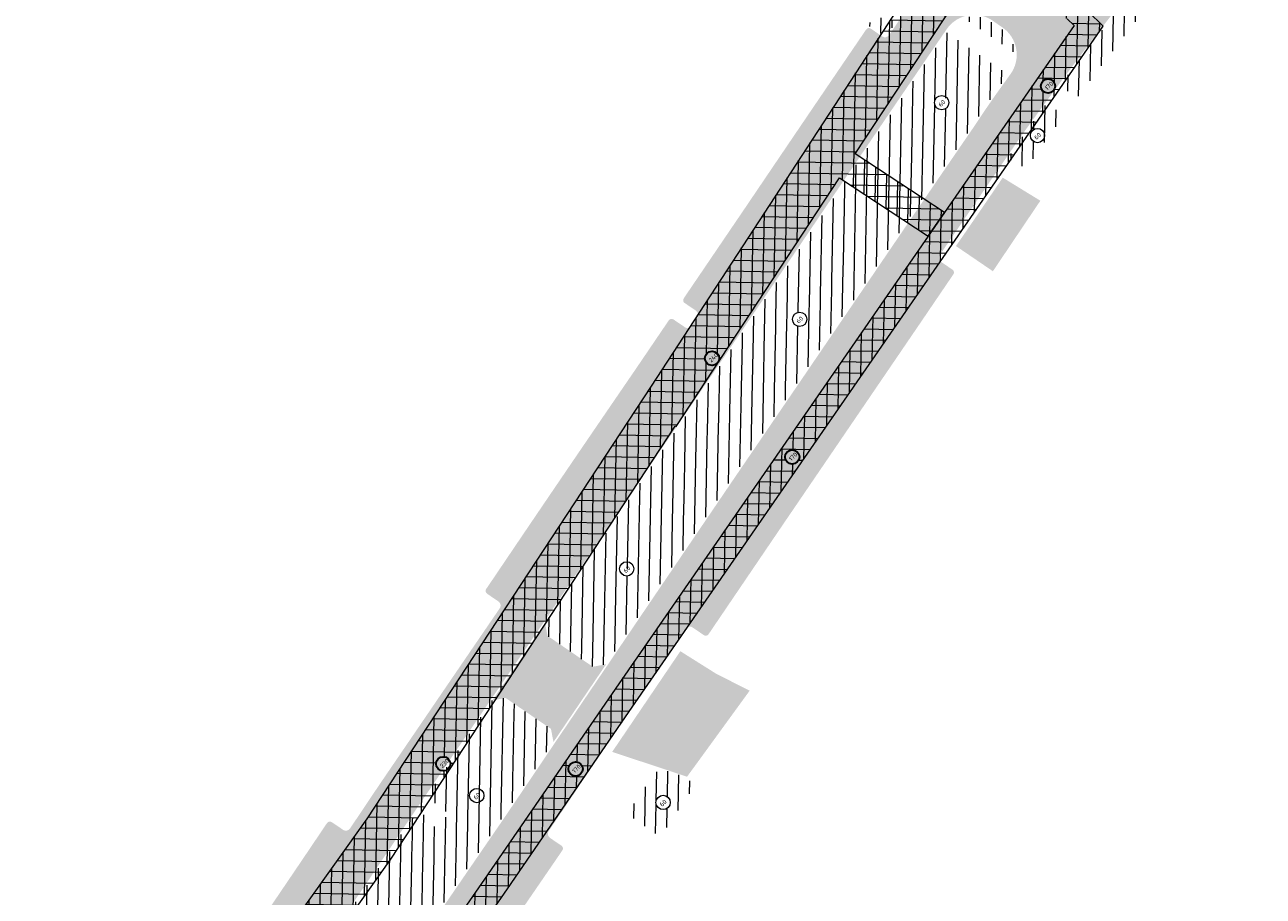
# Model space of a CAD drawing. Header units: metres. Extents: x 93002 to 101266, y 464849 to 465338.
# Tile 4 of 14: x 93179 to 93291, y 465019 to 465098. Entities that reach past the tile are written whole.
import ezdxf

# ---------------------------------------------------------------- set-up
doc = ezdxf.new("R2010")
doc.units = ezdxf.units.M
for name, color, linetype, lineweight in [('N-WE-GW-GROND_TEELAARDE-A', 94, 'CONTINUOUS', 18), ('N-WE-GW-ONTGRAVING-V', 7, 'CONTINUOUS', 30), ('N-WE-GW-ONTGRAVINGSVAK-T25', 7, 'CONTINUOUS', 25), ('N-WE-VH-VERHARDING_FUNDERING-A-200', 252, 'CONTINUOUS', 18), ('V-WE-VH-VERHARDING_FUNDERING-A-200', 252, 'CONTINUOUS', 18)]:
    doc.layers.add(name, color=color, linetype=linetype, lineweight=lineweight)
doc.styles.add('NLCS_200_25', font='NLCS-ISO.ttf', dxfattribs={"height": 0.5})
pattern_1 = [(88.91073676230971, (-156813.3608325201, 869735.9383361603), (-0.9998192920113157, 0.01901008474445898), [])]

msp = doc.modelspace()

# ---------------------------------------------------------------- hatches: boundary and pattern name
at = {"layer": 'N-WE-GW-GROND_TEELAARDE-A'}
h = msp.add_hatch(dxfattribs=at)
h.set_pattern_fill('AGW-GROND_TEELAARDE', color=256, angle=315, style=0, pattern_type=2)
h.set_pattern_definition(pattern_1)
edge = h.paths.add_edge_path()
edge.add_line((93272.81594694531, 465092.2677661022), (93274.36392653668, 465091.1318662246))
edge.add_arc((93550.77860249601, 464885.96827628), 344.2341815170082, 141.3037762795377, 143.4160436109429, ccw=False)
edge.add_arc((93938.82762089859, 464580.7872776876), 837.9035621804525, 141.1653011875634, 141.6059985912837, ccw=False)
edge.add_arc((93286.0079734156, 465106.6479669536), 0.4502335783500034, 231.2027457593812, 286.4736975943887, ccw=False)
edge.add_line((93285.72587215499, 465106.2970693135), (93284.75215629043, 465107.0808441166))
edge.add_arc((93284.5640458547, 465106.8471467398), 0.2999999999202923, 51.16830833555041, 141.1990187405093)
edge.add_arc((93938.8276239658, 464580.7872752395), 839.8235661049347, 141.1990187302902, 141.6056534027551)
edge.add_arc((93550.77860254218, 464885.9682762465), 346.1541815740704, 141.3046151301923, 143.4177792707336)
edge = h.paths.add_edge_path()
edge.add_line((93273.2002477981, 465089.5546921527), (93271.652291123, 465090.6905752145))
edge.add_arc((93550.77860254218, 464885.9682762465), 346.1541815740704, 143.7422019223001, 144.3503092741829)
edge.add_arc((95803.87567179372, 463346.0876512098), 3075.118791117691, 145.5031088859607, 145.5484099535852)
edge.add_line((93268.1190064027, 465085.7122410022), (93268.94457734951, 465085.146610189))
edge.add_arc((93269.46456639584, 465085.9055643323), 0.9199999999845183, 235.5834382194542, 325.5193542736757)
edge.add_line((93270.22293846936, 465085.3847267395), (93271.06667153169, 465086.613254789))
edge.add_arc((93550.77860249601, 464885.96827628), 344.2341815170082, 143.7422757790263, 144.3470965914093, ccw=False)
edge = h.paths.add_edge_path(flags=16)
edge.add_arc((93279.22736792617, 465099.3349155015), 0.6465810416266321, 0, 360)
edge = h.paths.add_edge_path(flags=16)
edge.add_arc((93270.77885648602, 465087.7485651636), 0.6465810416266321, 0, 360)
h = msp.add_hatch(dxfattribs=at)
h.set_pattern_fill('AGW-GROND_TEELAARDE', color=256, angle=315, style=0, pattern_type=2)
h.set_pattern_definition(pattern_1)
edge = h.paths.add_edge_path()
edge.add_line((93259.0028646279, 465099.5198926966), (93258.17457673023, 465100.0841269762))
edge.add_arc((93257.65662490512, 465099.3237810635), 0.9200000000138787, 55.73709332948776, 145.7370933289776)
edge.add_line((93256.89627899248, 465099.8417328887), (93255.36621630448, 465097.5956226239))
edge.add_arc((93255.52781150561, 465097.1756381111), 0.4500000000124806, 55.7250344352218, 111.04496167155, ccw=False)
edge.add_line((93255.781235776, 465097.5474931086), (93256.81492748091, 465096.8430180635))
edge.add_arc((93256.98325503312, 465097.0907516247), 0.2995097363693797, 235.8050633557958, 325.793152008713)
edge.add_arc((93257.35500560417, 465096.8380452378), 0.1500000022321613, 145.7194513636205, 145.793151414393, ccw=False)
edge.add_arc((97074.01413946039, 462495.1879864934), 4619.183445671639, 145.6804525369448, 145.7194519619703, ccw=False)
edge = h.paths.add_edge_path(flags=16)
edge.add_arc((93257.20639354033, 465098.7116718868), 0.6465810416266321, 0, 360)
h = msp.add_hatch(dxfattribs=at)
h.set_pattern_fill('AGW-GROND_TEELAARDE', color=256, angle=315, style=0, pattern_type=2)
h.set_pattern_definition(pattern_1)
edge = h.paths.add_edge_path()
edge.add_arc((93265.0328020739, 465095.6715596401), 2.850000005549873, 50.94723281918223, 51.06359749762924)
edge.add_line((93266.82390561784, 465097.8884150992), (93267.51575820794, 465097.4130830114))
edge.add_arc((93265.90316200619, 465095.0631822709), 2.85000000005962, 2.8998425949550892, 55.540522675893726, ccw=False)
edge.add_line((93268.7495125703, 465095.2073643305), (93264.14730352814, 465098.3746260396))
edge.add_arc((93265.02764318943, 465095.6639984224), 2.849999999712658, 55.54052267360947, 107.99241629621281, ccw=False)
edge.add_line((93266.64023939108, 465098.0138991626), (93266.82840423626, 465097.8847728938))
edge = h.paths.add_edge_path()
edge.add_line((93268.11856652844, 465093.2622818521), (93262.55241934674, 465097.0929302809))
edge.add_line((93262.55241934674, 465097.0929302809), (93261.38336979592, 465095.3794854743))
edge.add_arc((97074.00916744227, 462495.1913608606), 4614.87743675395, 145.70624468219, 145.7422451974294)
edge.add_arc((93263.46570112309, 465097.6309829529), 5.950116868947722, 231.3606612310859, 250.4096077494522)
edge.add_arc((93260.5677506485, 465089.9494331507), 2.263727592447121, -51.05600424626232, 66.49295828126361, ccw=False)
edge.add_arc((93269.15167451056, 465080.2680082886), 10.67798055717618, 132.1161418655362, 163.2714767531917)
edge.add_arc((93261.29244601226, 465082.4649979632), 2.523945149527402, 159.6785780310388, 224.2476445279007)
edge.add_arc((95803.87546334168, 463346.0877943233), 3079.418538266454, 145.5352824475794, 145.7161353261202, ccw=False)
edge.add_arc((93349.7227078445, 465033.2123456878), 101.3135698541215, 144.7027667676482, 146.773896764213, ccw=False)
edge.add_line((93267.03406811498, 465091.7531715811), (93268.11856652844, 465093.2622818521))
h = msp.add_hatch(dxfattribs=at)
h.set_pattern_fill('AGW-GROND_TEELAARDE', color=256, angle=315, style=0, pattern_type=2)
h.set_pattern_definition(pattern_1)
edge = h.paths.add_edge_path()
edge.add_arc((93262.11418430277, 465090.7250555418), 0.6465810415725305, 66.65485745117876, 346.6177590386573)
edge.add_arc((93260.56775064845, 465089.9494331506), 2.263727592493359, -51.05600424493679, 16.052816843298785, ccw=False)
edge.add_arc((93269.15167450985, 465080.268008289), 10.67798055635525, 132.1161418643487, 163.2714767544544)
edge.add_arc((93261.29244601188, 465082.4649979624), 2.523945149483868, 159.6785780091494, 193.7682086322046)
edge.add_arc((93264.7337959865, 465083.9926721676), 6.265356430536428, 158.6386312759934, 199.8587713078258, ccw=False)
edge.add_arc((93247.58068331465, 465092.1414466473), 12.74827042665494, 332.6006393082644, 348.0735559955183)
edge.add_arc((93257.8357958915, 465089.8825179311), 2.249543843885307, 350.3891133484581, 419.8953677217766)
edge.add_arc((97074.00874840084, 462495.1916463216), 4614.876929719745, 145.7422451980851, 145.7595897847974, ccw=False)
edge.add_arc((93263.46570112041, 465097.6309829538), 5.950116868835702, 231.3606612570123, 250.4096077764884)
edge.add_arc((93260.56775064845, 465089.9494331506), 2.263727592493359, 37.219799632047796, 66.49295828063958, ccw=False)
h = msp.add_hatch(dxfattribs=at)
h.set_pattern_fill('AGW-GROND_TEELAARDE', color=256, angle=315, style=0, pattern_type=2)
h.set_pattern_definition(pattern_1)
edge = h.paths.add_edge_path()
edge.add_arc((93233.61883057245, 465048.5366490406), 0.6465810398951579, 266.0946918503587, 434.2321034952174)
edge.add_arc((88766.39383837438, 465823.0997091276), 4533.944567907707, 350.1715242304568, 350.1721041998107)
edge.add_arc((92341.31943341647, 465256.992523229), 916.3524470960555, 346.8938420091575, 347.129982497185)
edge.add_arc((93232.6668864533, 465053.611788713), 2.113479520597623, 339.862717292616, 408.28414836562)
edge.add_arc((95669.06153523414, 463397.2339339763), 2945.841844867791, 145.5653393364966, 145.7495020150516, ccw=False)
edge.add_line((93239.4149181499, 465063.0074753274), (93243.17600369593, 465068.549813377))
edge.add_arc((93250.98320818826, 465057.4102539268), 13.60302270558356, 104.67562035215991, 125.0248452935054, ccw=False)
edge.add_arc((93245.0022228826, 465079.0975707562), 8.896795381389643, 286.5529533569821, 294.0778448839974)
edge.add_arc((93249.26186406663, 465071.1205763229), 0.6465810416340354, 193.0236018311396, 403.1800067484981)
edge.add_arc((93245.00222288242, 465079.0975707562), 8.896795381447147, 302.1257637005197, 351.1323584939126)
edge.add_arc((93242.7366362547, 465079.7416346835), 11.23825397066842, 349.6683813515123, 370.1785019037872)
edge.add_arc((93250.40392617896, 465081.0616379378), 3.45881553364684, 11.10121259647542, 38.43279575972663)
edge.add_arc((97074.00878013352, 462495.1916248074), 4614.876968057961, 145.7595897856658, 145.8889038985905, ccw=False)
edge.add_arc((93257.83579589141, 465089.8825179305), 2.249543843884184, -9.610886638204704, 59.89536772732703, ccw=False)
edge.add_arc((93247.58068331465, 465092.1414466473), 12.74827042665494, 332.6006393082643, 348.07355599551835, ccw=False)
edge.add_arc((93264.7337959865, 465083.9926721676), 6.265356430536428, 158.6386312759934, 199.8587713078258)
edge.add_arc((93261.29244601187, 465082.4649979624), 2.523945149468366, 193.7682086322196, 224.2476445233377)
edge.add_arc((95803.87545269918, 463346.0878016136), 3079.418525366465, 145.7161353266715, 145.8577151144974)
edge.add_line((93255.20594481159, 465074.4113228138), (93248.62573508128, 465064.7532207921))
edge.add_arc((93247.95443510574, 465059.2828343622), 5.511421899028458, 83.00391085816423, 118.4104253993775)
edge.add_arc((93251.22819823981, 465051.3016188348), 14.11886719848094, 114.6830327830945, 146.6729980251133)
edge.add_arc((93248.4457724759, 465053.3255591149), 10.68326321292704, 147.5439471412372, 183.6675419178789)
edge.add_arc((93272.98913717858, 465054.6642615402), 35.26277267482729, 183.2873237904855, 188.7108439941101)
edge.add_arc((102571.5814500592, 458721.0708947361), 11276.52617456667, 145.861993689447, 145.9178544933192)
edge.add_line((93231.96778747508, 465040.2210907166), (93231.75396395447, 465039.9052465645))
edge.add_arc((93209.30680100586, 465048.5935786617), 24.06994472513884, 338.8407209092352, 353.448608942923)
edge.add_arc((88766.39383837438, 465823.0997091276), 4533.944567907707, 350.1290496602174, 350.1552699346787)
h = msp.add_hatch(dxfattribs=at)
h.set_pattern_fill('AGW-GROND_TEELAARDE', color=256, angle=315, style=0, pattern_type=2)
h.set_pattern_definition(pattern_1)
h.paths.add_polyline_path([(93253.79267560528, 465077.7261084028, 0.08973196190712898), (93253.79802239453, 465081.7276077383, 0.119825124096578), (93253.11334708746, 465083.2116247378, 0.000350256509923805), (93249.49121497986, 465077.8559127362), (93245.18534256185, 465071.510776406, 0.1675621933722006), (93247.83367892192, 465071.4561964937, 0.1143585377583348), (93251.0818534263, 465073.3108926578, 0.110026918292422)])
h = msp.add_hatch(dxfattribs=at)
h.set_pattern_fill('AGW-GROND_TEELAARDE', color=256, angle=315, style=0, pattern_type=2)
h.set_pattern_definition(pattern_1)
edge = h.paths.add_edge_path()
edge.add_arc((93249.26186386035, 465071.1205761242), 0.6465813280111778, 43.18000708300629, 193.0236018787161)
edge.add_arc((93245.00222288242, 465079.0975707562), 8.89679538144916, 286.5529533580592, 294.07784488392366, ccw=False)
edge.add_arc((93250.98320818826, 465057.4102539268), 13.60302270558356, 104.6756203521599, 125.0248452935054)
edge.add_line((93243.17600369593, 465068.549813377), (93245.18534256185, 465071.510776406))
edge.add_arc((93246.58865667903, 465075.3238199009), 4.063076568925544, 249.7948746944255, 287.84382706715)
edge.add_arc((93245.45622699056, 465079.3915374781), 8.283834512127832, 286.6783734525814, 312.7740550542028)
edge.add_arc((93242.52658640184, 465081.6033868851), 11.91461515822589, 315.8935639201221, 341.0088533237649)
edge.add_arc((93245.00222288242, 465079.0975707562), 8.89679538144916, 302.1257637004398, 351.13235849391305, ccw=False)
h = msp.add_hatch(dxfattribs=at)
h.set_pattern_fill('AGW-GROND_TEELAARDE', color=256, angle=315, style=0, pattern_type=2)
h.set_pattern_definition(pattern_1)
h.paths.add_polyline_path([(93248.62573508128, 465064.7532207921, 0.1557309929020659), (93245.33218731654, 465064.1304717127, 0.275824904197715), (93238.69467929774, 465053.4738935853, 0.1971665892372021), (93239.56514820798, 465051.4353635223, -0.0001363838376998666), (93243.01997425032, 465056.5253660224)])
h = msp.add_hatch(dxfattribs=at)
h.set_pattern_fill('AGW-GROND_TEELAARDE', color=256, angle=315, style=0, pattern_type=2)
h.set_pattern_definition(pattern_1)
h.paths.add_polyline_path([(93238.69467929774, 465053.4738935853, -0.2758249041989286), (93245.33218731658, 465064.1304717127, 0.1404961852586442), (93239.43119952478, 465059.0587595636, 0.1589372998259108), (93237.78438841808, 465052.6421830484, 0.02366898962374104), (93238.13311208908, 465049.3237885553, -5.656368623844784e-05), (93239.56514821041, 465051.4353635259, -0.1971665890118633)])
h = msp.add_hatch(dxfattribs=at)
h.set_pattern_fill('AGW-GROND_TEELAARDE', color=256, angle=315, style=0, pattern_type=2)
h.set_pattern_definition(pattern_1)
h.paths.add_polyline_path([(93233.80236708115, 465049.2041202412, 0.001030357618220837), (93234.65116988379, 465052.8841796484, 0.3077425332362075), (93234.07327370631, 465055.1894041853, 0.001162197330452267), (93226.39213074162, 465043.8517874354), (93226.23530508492, 465043.6220913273), (93226.4514865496, 465042.4754147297), (93229.02475029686, 465040.7185117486, 0.1090982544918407)])
h = msp.add_hatch(dxfattribs=at)
h.set_pattern_fill('AGW-GROND_TEELAARDE', color=256, angle=315, style=0, pattern_type=2)
h.set_pattern_definition(pattern_1)
h.paths.add_polyline_path([(93233.21956704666, 465045.8473340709, 0.0001878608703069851), (93233.80236708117, 465049.2041202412, -0.1090982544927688), (93229.02475029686, 465040.7185117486), (93230.54871279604, 465039.6780221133), (93231.75396395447, 465039.9052465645, 0.06382539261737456)])
h = msp.add_hatch(dxfattribs=at)
h.set_pattern_fill('AGW-GROND_TEELAARDE', color=256, angle=315, style=0, pattern_type=2)
h.set_pattern_definition(pattern_1)
h.paths.add_polyline_path([(93221.89276899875, 465025.3265213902, 0.1152665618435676), (93222.49524439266, 465031.3862039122, -0.09388723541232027), (93222.91429382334, 465034.4542916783, -0.1181638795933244), (93223.88325792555, 465036.0195890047), (93222.65309622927, 465036.8594853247), (93221.46521469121, 465036.6355355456), (93220.7468801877, 465035.5834204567), (93218.41256371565, 465032.1586372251, -0.2959867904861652), (93220.07166313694, 465030.5893376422, -0.09060331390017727), (93220.19000217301, 465028.5409720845, -0.3275813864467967), (93214.38817510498, 465021.7918942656, 0.06844814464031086), (93210.44273229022, 465020.3727704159, -0.001802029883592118), (93202.10181997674, 465008.0973374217, 0.03286457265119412), (93202.57214757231, 465004.8829088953, -0.2301800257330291), (93201.36827067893, 464999.1005326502, -0.07954970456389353), (93195.74044777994, 464993.5759490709, -0.04060082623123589), (93193.45973675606, 464991.969851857, -0.1556473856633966), (93190.15623649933, 464991.4124746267, -0.004159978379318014), (93183.71209154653, 464982.8642120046), (93180.23530317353, 464978.3311533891, -0.2090007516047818), (93180.48616273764, 464976.3124276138, 0.06040303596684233), (93180.01562991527, 464974.3326589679, 0.09588601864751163), (93180.42847644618, 464971.5817812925, -0.1413931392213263), (93180.7372799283, 464968.1660468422, 0.001269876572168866), (93186.23561495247, 464975.2354234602, 0.06386776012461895), (93185.98678288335, 464978.789999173, -0.1185335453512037), (93186.24239179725, 464982.2830128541, -0.1426216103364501), (93189.86765311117, 464987.7067433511, -0.1295210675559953), (93194.10422715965, 464989.002881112, -0.1492035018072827), (93196.44005109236, 464988.6390635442, 0.005563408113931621), (93203.6586947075, 464998.6114274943, -0.0001611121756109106), (93205.9341054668, 465001.961348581, -0.2775544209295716), (93205.01680182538, 465004.6173378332, 0.030945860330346), (93205.81417309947, 465008.4297852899, -0.1365225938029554), (93207.31578610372, 465012.6608130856, -0.1326787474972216), (93211.52787230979, 465015.3038187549, -0.00796301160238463), (93215.7077342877, 465016.2977651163, -0.0004354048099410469)])
h = msp.add_hatch(dxfattribs=at)
h.set_pattern_fill('AGW-GROND_TEELAARDE', color=256, angle=315, style=0, pattern_type=2)
h.set_pattern_definition(pattern_1)
h.paths.add_polyline_path([(93226.56861444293, 465032.2458351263), (93226.9885543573, 465032.8661390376), (93226.76496788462, 465034.0520935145), (93223.88325792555, 465036.0195890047, 0.1143893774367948), (93222.93316265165, 465034.5100136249, 0.001768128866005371), (93222.91429382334, 465034.4542916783, 0.09238940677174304), (93222.71980954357, 465033.0202920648, 0.1047235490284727), (93223.4063615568, 465029.2081905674, 0.2394104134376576), (93224.11774109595, 465028.6062843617, 0.0008243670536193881)])
h = msp.add_hatch(dxfattribs=at)
h.set_pattern_fill('AGW-GROND_TEELAARDE', color=256, angle=315, style=0, pattern_type=2)
h.set_pattern_definition(pattern_1)
h.paths.add_polyline_path([(93224.11774109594, 465028.6062843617, -0.246380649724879), (93223.39617839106, 465029.2332897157, -0.103991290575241), (93222.71980954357, 465033.0202920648, -0.09238940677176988), (93222.91429382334, 465034.4542916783, 0.09388723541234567), (93222.49524439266, 465031.3862039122, -0.1152665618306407), (93221.89276899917, 465025.3265213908, -1.057184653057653e-05), (93222.04314024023, 465025.545610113, 0.0006946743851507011)])
h = msp.add_hatch(dxfattribs=at)
h.set_pattern_fill('AGW-GROND_TEELAARDE', color=256, angle=315, style=0, pattern_type=2)
h.set_pattern_definition(pattern_1)
h.paths.add_polyline_path([(93213.84139189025, 465025.1777402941), (93213.41872131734, 465024.5421819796), (93214.33125964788, 465025.8928017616)], flags=16)
h.paths.add_polyline_path([(93215.46241655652, 465024.9233771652), (93214.86757320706, 465024.6684564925), (93214.0359127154, 465024.3303453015)], flags=16)
edge = h.paths.add_edge_path()
edge.add_arc((93220.0531323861, 465028.0210866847), 0.6465810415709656, 76.64897697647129, 258.455607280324)
edge.add_arc((93214.52521372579, 465029.2413046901), 5.707915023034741, 324.9197768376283, 341.0487928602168, ccw=False)
edge.add_arc((93211.16965975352, 465032.1272215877), 10.12180189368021, 288.221782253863, 322.4670050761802, ccw=False)
edge.add_arc((93213.58856565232, 465025.4546512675), 3.034809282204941, 240.3664432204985, 284.2327279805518, ccw=False)
edge.add_arc((91503.27705318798, 466171.3864009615), 2058.943183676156, 326.0931557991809, 326.2224348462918)
edge.add_line((93214.67521839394, 465026.6753659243), (93215.451, 465026.132))
edge.add_line((93215.451, 465026.132), (93215.272, 465025.792))
edge.add_line((93215.272, 465025.792), (93216.58, 465025.011))
edge.add_line((93216.58, 465025.011), (93217.484, 465026.426))
edge.add_line((93217.484, 465026.426), (93215.50404331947, 465027.8914129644))
edge.add_line((93215.50404331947, 465027.8914129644), (93218.41256371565, 465032.1586372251))
edge.add_arc((93218.03275531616, 465030.0954263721), 2.097878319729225, 13.754290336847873, 79.56942100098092, ccw=False)
edge.add_arc((93214.52521372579, 465029.2413046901), 5.707915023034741, -5.944208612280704, 13.710934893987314, ccw=False)
h = msp.add_hatch(dxfattribs=at)
h.set_pattern_fill('AGW-GROND_TEELAARDE', color=256, angle=315, style=0, pattern_type=2)
h.set_pattern_definition(pattern_1)
edge = h.paths.add_edge_path()
edge.add_arc((93236.90948572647, 465027.3979220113), 0.6465810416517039, 0, 360)
edge = h.paths.add_edge_path()
edge.add_line((93239.84518504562, 465028.9799020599), (93238.98722181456, 465029.6038053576))
edge.add_line((93238.98722181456, 465029.6038053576), (93239.02606456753, 465029.657220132))
edge.add_line((93239.02606456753, 465029.657220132), (93237.1956612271, 465030.2649429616))
edge.add_arc((93236.88055905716, 465029.3158852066), 0.9999999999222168, 71.63301818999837, 145.3667406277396)
edge.add_line((93236.05775245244, 465029.8842066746), (93234.18683630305, 465027.1755246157))
edge.add_arc((93235.00964290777, 465026.6072031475), 1.000000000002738, 145.3667406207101, 235.8448959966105)
edge.add_line((93234.44820778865, 465025.7796823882), (93236.67428610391, 465024.3061924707))
edge.add_line((93236.67428610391, 465024.3061924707), (93239.84518504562, 465028.9799020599))
h = msp.add_hatch(dxfattribs=at)
h.set_pattern_fill('AGW-GROND_TEELAARDE', color=256, angle=315, style=0, pattern_type=2)
h.set_pattern_definition(pattern_1)
h.paths.add_polyline_path([(93220.19000217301, 465028.5409720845, -0.1229287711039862), (93219.19627538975, 465025.9608356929, -0.1505450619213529), (93214.33470721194, 465022.5129952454, -0.1937748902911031), (93212.08800109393, 465022.8167783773, -0.0003577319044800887), (93210.44273229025, 465020.372770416, -0.06844814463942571), (93214.38817510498, 465021.7918942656, 0.3275813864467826)])
at = {"layer": 'N-WE-VH-VERHARDING_FUNDERING-A-200', "transparency": 33554559}
h = msp.add_hatch(color=256, dxfattribs=at)
h.dxf.hatch_style = 1
edge = h.paths.add_edge_path()
edge.add_line((93276.42515535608, 465104.0430171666), (93275.5639948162, 465103.0665466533))
edge.add_arc((93273.31398852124, 465105.0508529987), 2.999999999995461, 231.0635972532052, 318.590559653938, ccw=False)
edge.add_line((93271.42861636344, 465102.7173209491), (93270.04261894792, 465103.8371345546))
edge.add_arc((93271.92799110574, 465106.1706666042), 3.000000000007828, 137.1616333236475, 231.063597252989, ccw=False)
edge.add_line((93269.7281669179, 465108.2104640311), (93270.38869403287, 465108.9228110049))
edge.add_arc((93615.40902485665, 464788.7863203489), 470.665912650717, 137.0664947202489, 137.1424638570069, ccw=False)
edge.add_line((93270.81346986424, 465109.3799959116), (93268.37370019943, 465111.7491246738))
edge.add_arc((93615.40902627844, 464788.786318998), 474.0659146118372, 137.0577083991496, 137.2090079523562)
edge.add_line((93267.5220712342, 465110.8315920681), (93259.17193935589, 465099.5015161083))
edge.add_arc((97074.01413942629, 462495.1879864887), 4619.033445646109, 145.679458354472, 145.6956307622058)
edge.add_line((93258.43699320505, 465098.4246282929), (93261.74126430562, 465096.1701893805))
edge.add_line((93261.74126430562, 465096.1701893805), (93262.55465313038, 465097.3623517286))
edge.add_arc((93265.0328020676, 465095.6715596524), 3.000000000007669, 51.06359724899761, 145.6950540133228, ccw=False)
edge.add_line((93266.91817422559, 465098.0050917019), (93267.60063169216, 465097.5367619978))
edge.add_arc((93265.90147829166, 465095.0622719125), 3.001703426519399, -37.07977296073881, 55.52385590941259, ccw=False)
edge.add_line((93268.29622776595, 465093.2524657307), (93267.5115178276, 465092.1605196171))
edge.add_line((93267.5115178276, 465092.1605196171), (93270.81155779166, 465089.7942805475))
edge.add_arc((93550.77860252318, 464885.9682762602), 346.3041815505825, 141.5173853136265, 143.9440448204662, ccw=False)
edge.add_line((93279.69272429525, 465101.4654520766), (93276.42515535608, 465104.0430171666))
h = msp.add_hatch(color=256, dxfattribs=at)
h.dxf.hatch_style = 1
h.paths.add_polyline_path([(93258.43699320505, 465098.4246282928), (93261.74126430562, 465096.1701893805), (93261.25946234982, 465095.4640250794, 0.001147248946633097), (93249.367, 465077.94), (93239.29100000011, 465063.0920000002, 0.001708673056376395), (93227.96222317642, 465046.4465032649), (93224.64570236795, 465048.6827284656, -0.00170817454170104), (93235.9865141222, 465065.3459884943), (93239.50135639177, 465070.5254622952), (93240.00672729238, 465071.2701771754), (93246.05460110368, 465080.1823278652, -0.001089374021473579), (93257.35500559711, 465096.8380452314, -0.0001039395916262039)])
h = msp.add_hatch(color=256, dxfattribs=at)
h.dxf.hatch_style = 1
h.paths.add_polyline_path([(93246.05460110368, 465080.1823278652, -0.001089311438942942), (93257.35435432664, 465096.8370898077, -0.4134746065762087), (93256.73053053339, 465096.7190133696), (93255.69676101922, 465097.4235414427, 0.4142325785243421), (93255.27989720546, 465097.3445715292, 0.001048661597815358), (93244.39840207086, 465081.3034924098), (93238.77294775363, 465073.0138193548, 0.4142135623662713), (93238.85272908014, 465072.5971240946), (93239.88705530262, 465071.8952200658, -0.4142135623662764), (93240.00672729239, 465071.2701771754)])
h = msp.add_hatch(color=256, dxfattribs=at)
h.dxf.hatch_style = 1
h.paths.add_polyline_path([(93258.6381391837, 465072.078392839, -0.0004776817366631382), (93261.94067979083, 465076.9384922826, -0.001070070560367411), (93269.37246893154, 465087.8027979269, -0.00177375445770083), (93270.81155779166, 465089.7942805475), (93267.5115178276, 465092.1605196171), (93267.15618665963, 465091.6660662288, 0.009039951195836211), (93265.09699999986, 465088.6429999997, 0.001407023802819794), (93255.32999999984, 465074.3269999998), (93243.14399999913, 465056.4409999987, 0.0004366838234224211), (93232.0920000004, 465040.1370000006), (93228.36849623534, 465034.636918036), (93231.68083026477, 465032.3944990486), (93235.40494000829, 465037.8954762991, -0.0001398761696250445), (93238.94070119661, 465043.118132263, -0.0002967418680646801), (93246.45135346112, 465054.1912395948)])
h = msp.add_hatch(color=256, dxfattribs=at)
h.dxf.hatch_style = 1
edge = h.paths.add_edge_path()
edge.add_line((93271.03993437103, 465081.8498557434), (93267.63121795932, 465083.9403508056))
edge.add_arc((92758.02715560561, 465427.6367557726), 614.6735061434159, 325.3038378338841, 326.00277234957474, ccw=False)
edge.add_line((93263.40075343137, 465077.7495657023), (93266.74482867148, 465075.4699610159))
edge.add_line((93266.74482867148, 465075.4699610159), (93270.75665040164, 465081.433669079))
edge.add_line((93270.75665040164, 465081.433669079), (93271.03993437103, 465081.8498557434))
h = msp.add_hatch(color=256, dxfattribs=at)
h.dxf.hatch_style = 1
h.paths.add_polyline_path([(93260.29220937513, 465070.9540901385, -0.0004169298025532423), (93263.17233777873, 465075.193671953, 0.4141278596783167), (93263.09272352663, 465075.6098492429), (93262.05941909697, 465076.313224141, -0.4142564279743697), (93261.94067979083, 465076.9384922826, 0.0004776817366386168), (93258.63813918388, 465072.0783928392), (93246.45135346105, 465054.1912395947, 0.0002967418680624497), (93238.9407011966, 465043.118132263, -0.4142252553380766), (93239.56566057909, 465043.2383068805), (93240.60046520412, 465042.5372570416, 0.4142057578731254), (93241.01720250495, 465042.6173778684, -0.0002800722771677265), (93248.10503030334, 465053.066359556)])
h = msp.add_hatch(color=256, dxfattribs=at)
h.dxf.hatch_style = 1
h.paths.add_polyline_path([(93235.98651412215, 465065.3459884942), (93239.50135639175, 465070.5254622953, -0.4142135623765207), (93238.87631350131, 465070.4057903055), (93237.84198727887, 465071.1076943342, 0.4142135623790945), (93237.42529201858, 465071.0279130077), (93234.33426982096, 465066.4729807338, 0.001962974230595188), (93221.30278106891, 465047.3045183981), (93220.89672912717, 465046.7097905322, 0.4142135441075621), (93220.97533047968, 465046.2928710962), (93222.00766542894, 465045.5880417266, -0.4142135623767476), (93222.12556744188, 465044.9626625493), (93222.95785296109, 465046.181677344, -0.00196387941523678)])
h = msp.add_hatch(color=256, dxfattribs=at)
h.dxf.hatch_style = 1
h.paths.add_polyline_path([(93227.96222317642, 465046.4465032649), (93224.64570236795, 465048.6827284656, 0.0002557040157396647), (93222.95785296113, 465046.1816773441), (93222.38309533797, 465045.3398531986), (93225.72024998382, 465043.1337330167), (93226.2680001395, 465043.9360002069, -0.0002570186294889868)])
h = msp.add_hatch(color=256, dxfattribs=at)
h.dxf.hatch_style = 1
h.paths.add_polyline_path([(93201.31200000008, 465007.2100000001, 0.002867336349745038), (93214.55232900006, 465026.7614390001), (93220.6229999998, 465035.6679999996), (93225.7202499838, 465043.1337330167), (93222.38309533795, 465045.3398531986), (93222.12556744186, 465044.9626625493), (93217.31774793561, 465037.9208445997), (93214.17961574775, 465033.3167463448), (93211.23722869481, 465028.9998347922, -0.002867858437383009), (93198.02036359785, 465009.4827304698, -0.002794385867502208), (93193.90877542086, 465003.6397146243, -0.001884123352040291), (93191.09977074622, 464999.7261384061, -0.006992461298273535), (93180.41913151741, 464985.3898632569), (93175.4788054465, 464978.9486349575, -0.00173082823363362), (93171.0760271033, 464973.2660822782), (93174.22696198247, 464970.8009174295, 0.002401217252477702), (93178.68177847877, 464976.5521291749), (93183.59306889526, 464982.9555006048, 0.0116765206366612)])
h = msp.add_hatch(color=256, dxfattribs=at)
h.dxf.hatch_style = 1
edge = h.paths.add_edge_path()
edge.add_line((93244.74083947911, 465037.5159167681), (93241.75635318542, 465039.0166123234))
edge.add_line((93241.75635318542, 465039.0166123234), (93238.46826726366, 465041.0831523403))
edge.add_arc((102571.601764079, 458721.0571218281), 11271.65071742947, 145.8957083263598, 145.9178545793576)
edge.add_line((93236.02611625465, 465037.4751905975), (93232.30189290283, 465031.9740454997))
edge.add_line((93232.30189290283, 465031.9740454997), (93239.07544109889, 465029.7251204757))
edge.add_line((93239.07544109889, 465029.7251204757), (93244.74083947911, 465037.5159167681))
h = msp.add_hatch(color=256, dxfattribs=at)
h.dxf.hatch_style = 1
h.paths.add_polyline_path([(93226.4514865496, 465042.4754147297), (93226.23530508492, 465043.6220913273), (93224.6012697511, 465041.2287867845), (93230.1057313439, 465037.4706003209), (93231.75396395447, 465039.9052465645), (93230.54871279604, 465039.6780221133)])
h = msp.add_hatch(color=256, dxfattribs=at)
h.dxf.hatch_style = 1
h.paths.add_polyline_path([(93230.1057313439, 465037.4706003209), (93224.6012697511, 465041.2287867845), (93223.19161070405, 465039.1641169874), (93228.70420857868, 465035.4003754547)])
h = msp.add_hatch(color=256, dxfattribs=at)
h.dxf.hatch_style = 1
h.paths.add_polyline_path([(93223.19161070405, 465039.1641169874), (93221.46521469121, 465036.6355355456), (93222.65309622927, 465036.8594853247), (93226.76496788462, 465034.0520935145), (93226.9885543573, 465032.8661390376), (93228.70420857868, 465035.4003754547)])
h = msp.add_hatch(color=256, dxfattribs=at)
h.dxf.hatch_style = 1
h.paths.add_polyline_path([(93231.68083026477, 465032.3944990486), (93228.36849623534, 465034.636918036), (93226.69299998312, 465032.1619999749, -0.0001899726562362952), (93226.12920485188, 465031.3224665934), (93229.44155750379, 465029.0800349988, 0.0001909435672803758), (93230.00994414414, 465029.9263906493)])
h = msp.add_hatch(color=256, dxfattribs=at)
h.dxf.hatch_style = 1
edge = h.paths.add_edge_path()
edge.add_arc((92434.44862183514, 465561.5862535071), 956.8538914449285, 325.7601813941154, 326.1848329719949)
edge.add_line((93229.43841125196, 465029.0821649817), (93226.1292048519, 465031.3224665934))
edge.add_arc((92121.60295815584, 465773.6846818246), 1330.819254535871, 325.78998938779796, 326.0945905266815, ccw=False)
edge.add_arc((98402.91533034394, 461469.5000095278), 6283.710036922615, 145.5350828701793, 145.8324385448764)
edge.add_arc((92751.94267371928, 465317.9938978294), 553.370142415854, 322.4573767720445, 324.73821023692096, ccw=False)
edge.add_line((93190.70999999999, 464980.797), (93179.64712876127, 464966.5406685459))
edge.add_line((93179.64712876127, 464966.5406685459), (93182.8007710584, 464964.0693528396))
edge.add_arc((91791.97088160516, 466053.9772836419), 1767.005115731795, 321.9163818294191, 322.5027330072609)
edge.add_arc((92984.4570776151, 465142.6030687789), 266.1476093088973, 321.8942955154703, 324.0495657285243)
edge.add_arc((93075.17252313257, 465081.335295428), 156.7844945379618, 322.7119644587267, 324.8672346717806)
edge.add_arc((93096.91076933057, 465070.5412734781), 132.8458781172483, 323.2789167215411, 325.4341869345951)
edge.add_arc((92949.46522116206, 465178.1856607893), 315.3753804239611, 324.5277976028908, 324.7677332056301)
edge.add_arc((98402.91533033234, 461469.5000095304), 6279.710036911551, 145.5350017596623, 145.8327863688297, ccw=False)
h = msp.add_hatch(color=256, dxfattribs=at)
h.dxf.hatch_style = 1
edge = h.paths.add_edge_path()
edge.add_arc((93208.2109331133, 465025.2946151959), 0.4499999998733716, 236.0776396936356, 326.0901902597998)
edge.add_arc((91503.27705197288, 466171.386401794), 2054.79318514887, 325.565748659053, 326.0901902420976, ccw=False)
edge.add_arc((92673.22267820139, 465374.4019809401), 639.2015878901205, 324.5466684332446, 325.187092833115, ccw=False)
edge.add_arc((93193.54221071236, 465003.9007324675), 0.450000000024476, 324.546668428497, 414.5870332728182)
edge.add_line((93193.80297024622, 465004.267480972), (93192.78949953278, 465004.9880623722))
edge.add_arc((93192.9625864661, 465005.2370118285), 0.3032077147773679, 145.1633118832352, 235.19029359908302, ccw=False)
edge.add_arc((92673.22267907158, 465374.4019803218), 637.2015868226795, 324.6140213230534, 325.1864989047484)
edge.add_arc((91503.2770530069, 466171.3864010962), 2052.793183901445, 325.5659332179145, 326.0694046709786)
edge.add_arc((93206.75512752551, 465025.3698626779), 0.2999999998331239, 56.07763967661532, 145.1312542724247, ccw=False)
edge.add_line((93206.92254822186, 465025.6188010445), (93207.95980206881, 465024.921207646))
h = msp.add_hatch(color=256, dxfattribs=at)
h.dxf.hatch_style = 1
edge = h.paths.add_edge_path()
edge.add_arc((93226.93220399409, 465024.5591970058), 0.4500000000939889, 149.3777231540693, 235.8536395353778)
edge.add_line((93226.67961502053, 465024.1867741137), (93227.71434288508, 465023.4849889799))
edge.add_arc((93227.54646243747, 465023.2363604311), 0.3000000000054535, -34.15936954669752, 55.9717572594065, ccw=False)
edge.add_arc((92121.60295173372, 465773.6846861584), 1336.819262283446, 325.7894165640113, 325.8407787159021, ccw=False)
edge.add_arc((98402.91532562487, 461469.5000127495), 6277.710031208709, 145.5349612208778, 145.8329599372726)
edge.add_arc((92751.94268683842, 465317.9938884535), 559.3701262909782, 324.1680122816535, 324.74409618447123, ccw=False)
edge.add_arc((93205.20158866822, 464990.708425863), 0.2999999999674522, 233.6850594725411, 324.16801229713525, ccw=False)
edge.add_line((93205.02392167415, 464990.4666936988), (93204.01864565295, 464991.2055460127))
edge.add_arc((93203.75485165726, 464990.8408938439), 0.4500649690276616, 54.11754660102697, 143.270824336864)
edge.add_arc((92771.95768406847, 465303.5578601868), 532.6922647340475, 324.0878105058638, 324.6253258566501)
edge.add_arc((92949.46522428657, 465178.1856585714), 315.3753765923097, 324.5278842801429, 324.7677332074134)
edge.add_arc((98402.91532922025, 461469.5000102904), 6279.710035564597, 145.5350017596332, 145.8327863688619, ccw=False)
edge.add_arc((92121.60294884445, 465773.6846776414), 1334.819259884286, 325.7896074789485, 325.8717684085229)
at = {"layer": 'V-WE-VH-VERHARDING_FUNDERING-A-200'}
h = msp.add_hatch(dxfattribs=at)
h.set_pattern_fill('AGW-WERK_ONTGRAVEN_AANVULLEN-SO', color=0, scale=0.2, pattern_type=2)
h.set_pattern_definition([(178.9107367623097, (0, 0), (-0.01901008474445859, -0.9998192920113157), []), (88.91073676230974, (0, 0), (-0.9998192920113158, 0.01901008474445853), [])])
h.paths.add_polyline_path([(93228.30942996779, 465135.4638277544), (93237.70972022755, 465145.9093337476), (93213.0863095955, 465174.8487183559), (93210.03984795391, 465172.2566011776), (93232.26413418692, 465146.1368577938), (93224.97073126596, 465138.0325033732), (93186.29691000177, 465166.8980520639), (93179.38394128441, 465159.5891077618), (93177.76215846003, 465158.4185024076), (93177.1915637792, 465157.4923495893), (93155.6199906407, 465122.4787507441), (93137.44086096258, 465091.350564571), (93135.97062244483, 465092.8836496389), (93135.5143843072, 465092.4243584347), (93133.57378486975, 465090.4707728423), (93137.93326031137, 465085.9249480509), (93139.4880982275, 465087.4160476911), (93160.05692955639, 465122.0581159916), (93182.15248380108, 465157.3975702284), (93181.37815000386, 465158.4959279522), (93186.5499402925, 465163.9639589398), (93223.49287114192, 465136.3903203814), (93222.36063638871, 465135.132192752), (93260.63620449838, 465103.1027648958), (93235.82780033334, 465065.0540869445), (93210.10730798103, 465025.9062317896), (93178.52662220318, 464981.6457982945), (93144.1303003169, 464938.4428408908), (93111.70047421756, 464904.8112250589), (93076.0256481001, 464875.3561210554), (93083.82305581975, 464865.7948457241), (93086.48170813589, 464867.8408746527), (93092.53258527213, 464872.497470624), (93111.2126115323, 464886.873127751), (93109.87087224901, 464888.6166115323), (93091.19084598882, 464874.2409544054), (93085.1399688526, 464869.5843584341), (93084.17627770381, 464868.8427270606), (93080.3835314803, 464873.4934381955), (93115.4929966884, 464902.8985847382), (93150.95016017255, 464940.4149715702), (93180.20187609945, 464977.4880364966), (93180.65465076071, 464977.258755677), (93185.49241543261, 464984.0673711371), (93185.24786239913, 464984.2411348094), (93212.274115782, 465022.2795398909), (93238.01090810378, 465061.4589951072), (93238.09492452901, 465061.4047564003), (93252.86559429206, 465083.9119985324), (93260.8945580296, 465078.6428868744), (93262.37950843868, 465080.7774038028), (93254.29243154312, 465086.0855061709), (93264.95716737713, 465102.336888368), (93273.45888201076, 465098.3219670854), (93274.08271841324, 465097.711827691), (93232.02953144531, 465036.8613007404), (93221.03044388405, 465020.8324956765), (93187.78036636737, 464972.8602479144), (93189.58850942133, 464971.6070046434), (93222.84151832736, 465019.5834817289), (93233.84145625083, 465035.6135260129), (93276.71666345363, 465097.6535077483), (93275.36488144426, 465098.9756099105), (93307.83412706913, 465135.6292092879), (93316.37667210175, 465126.6294628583), (93357.1850492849, 465075.7329435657), (93358.90145998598, 465077.1091464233), (93343.29295626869, 465096.5795602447), (93318.09313913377, 465128.0055954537), (93309.30127142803, 465137.1810629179), (93310.31812116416, 465138.1866716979), (93312.01455191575, 465136.085578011), (93312.3954164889, 465136.4097861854), (93344.05780335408, 465097.1947217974), (93346.08381566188, 465098.8242303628), (93314.33649547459, 465138.1391347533), (93314.71014091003, 465138.4720234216), (93312.87138610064, 465140.711711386), (93327.6210333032, 465155.2983068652), (93345.84763606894, 465173.2764785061), (93350.50980639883, 465167.2166533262), (93350.36485959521, 465167.0774224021), (93367.90864296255, 465145.1928081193), (93386.18777906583, 465123.9456268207), (93387.85553190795, 465125.3804091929), (93372.90706301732, 465142.7561115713), (93373.79096656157, 465143.453098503), (93349.98603271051, 465173.6419936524), (93350.36743714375, 465173.9656673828), (93348.15210623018, 465176.7180379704), (93383.6267154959, 465205.6907464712), (93388.93649916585, 465199.4360426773), (93403.4269465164, 465181.733642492), (93405.13811417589, 465183.0848770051), (93390.61574219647, 465200.8569080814), (93385.2055813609, 465207.0436150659), (93386.11176804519, 465207.7873035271), (93392.0829687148, 465200.2557161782), (93392.47478094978, 465200.5651132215), (93405.82874069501, 465183.6302346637), (93418.59247545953, 465167.4665784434), (93420.63298929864, 465169.0778832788), (93394.50373025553, 465202.1672860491), (93394.89712174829, 465202.4779301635), (93388.93914888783, 465210.0115229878), (93425.63006511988, 465239.8269807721), (93425.22364279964, 465240.3262255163), (93458.69407321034, 465267.5736430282), (93477.89567312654, 465263.287854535), (93483.43152708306, 465267.5417093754), (93481.927, 465270.04), (93481.972586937, 465270.4562719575), (93477.13237585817, 465266.7369622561), (93457.87698508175, 465271.0347568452), (93422.41004249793, 465242.1620300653), (93385.16169789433, 465211.8390919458), (93344.44864930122, 465178.4151750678), (93305.76135143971, 465146.4343345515), (93297.15643837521, 465139.1414164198), (93299.22540999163, 465136.7002371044), (93306.4444775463, 465142.8186102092), (93308.89159630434, 465139.8700371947), (93306.95680435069, 465137.9566337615), (93273.56555696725, 465100.2622130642), (93263.94625880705, 465104.8049113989)])
h.paths.add_polyline_path([(93309.20501477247, 465145.129381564), (93339.92007837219, 465170.5198533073), (93326.0750889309, 465156.8635716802), (93311.46103259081, 465142.411069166)], flags=16)
edge = h.paths.add_edge_path(flags=16)
edge.add_arc((93213.45823496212, 465172.5952459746), 0.6465810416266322, 0, 360)
edge = h.paths.add_edge_path(flags=16)
edge.add_arc((93225.61506755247, 465158.50741875), 0.6465810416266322, 0, 360)
edge = h.paths.add_edge_path(flags=16)
edge.add_arc((93227.56534721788, 465139.1881901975), 0.6465810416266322, 0, 360)
edge = h.paths.add_edge_path(flags=16)
edge.add_arc((93221.80308720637, 465139.059598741), 0.6465810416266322, 0, 360)
edge = h.paths.add_edge_path(flags=16)
edge.add_arc((93202.28259986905, 465153.3841566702), 0.6465810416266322, 0, 360)
edge = h.paths.add_edge_path(flags=16)
edge.add_arc((93182.42839671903, 465161.2268089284), 0.6465810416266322, 0, 360)
edge = h.paths.add_edge_path(flags=16)
edge.add_arc((93176.0378612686, 465149.2084665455), 0.6465810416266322, 0, 360)
edge = h.paths.add_edge_path(flags=16)
edge.add_arc((93160.7613296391, 465124.6307378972), 0.6465810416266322, 0, 360)
edge = h.paths.add_edge_path(flags=16)
edge.add_arc((93149.83559030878, 465106.6445044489), 0.6465810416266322, 0, 360)
edge = h.paths.add_edge_path(flags=16)
edge.add_arc((93139.95749587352, 465089.7073715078), 0.6465810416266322, 0, 360)
edge = h.paths.add_edge_path(flags=16)
edge.add_arc((93135.92612087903, 465091.6419778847), 0.6465810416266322, 0, 360)
edge = h.paths.add_edge_path(flags=16)
edge.add_arc((93228.67206350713, 465131.0565616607), 0.6465810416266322, 0, 360)
edge = h.paths.add_edge_path(flags=16)
edge.add_arc((93245.31050415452, 465117.0896233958), 0.6465810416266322, 0, 360)
edge = h.paths.add_edge_path(flags=16)
edge.add_arc((93259.52407062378, 465105.1205221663), 0.6465810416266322, 0, 360)
edge = h.paths.add_edge_path(flags=16)
edge.add_arc((93268.45488910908, 465101.6782548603), 0.6465810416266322, 0, 360)
edge = h.paths.add_edge_path(flags=16)
edge.add_arc((93262.34591873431, 465099.9668451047), 0.6465810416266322, 0, 360)
edge = h.paths.add_edge_path(flags=16)
edge.add_arc((93271.73099816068, 465092.2269106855), 0.6465810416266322, 0, 360)
edge = h.paths.add_edge_path(flags=16)
edge.add_arc((93277.50164833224, 465103.0194639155), 0.6465810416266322, 0, 360)
edge = h.paths.add_edge_path(flags=16)
edge.add_arc((93304.05895768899, 465133.0630055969), 0.6465810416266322, 0, 360)
edge = h.paths.add_edge_path(flags=16)
edge.add_arc((93312.0465611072, 465132.6451449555), 0.6465810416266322, 0, 360)
edge = h.paths.add_edge_path(flags=16)
edge.add_arc((93316.20004405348, 465133.9388973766), 0.6465810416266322, 0, 360)
edge = h.paths.add_edge_path(flags=16)
edge.add_arc((93309.27048903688, 465148.3042966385), 0.6465810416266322, 0, 360)
edge = h.paths.add_edge_path(flags=16)
edge.add_arc((93320.16010269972, 465123.7178209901), 0.6465810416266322, 0, 360)
edge = h.paths.add_edge_path(flags=16)
edge.add_arc((93331.47823982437, 465109.278542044), 0.6465810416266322, 0, 360)
edge = h.paths.add_edge_path(flags=16)
edge.add_arc((93352.5000885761, 465083.1883483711), 0.6465810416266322, 0, 360)
edge = h.paths.add_edge_path(flags=16)
edge.add_arc((93341.0425014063, 465102.9179852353), 0.6465810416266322, 0, 360)
edge = h.paths.add_edge_path(flags=16)
edge.add_arc((93329.47504407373, 465158.4947866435), 0.6465810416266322, 0, 360)
edge = h.paths.add_edge_path(flags=16)
edge.add_arc((93338.30452971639, 465170.273410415), 0.6465810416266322, 0, 360)
edge = h.paths.add_edge_path(flags=16)
edge.add_arc((93355.73711989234, 465164.3056298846), 0.6465810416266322, 0, 360)
edge = h.paths.add_edge_path(flags=16)
edge.add_arc((93366.61947574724, 465150.3497462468), 0.6465810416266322, 0, 360)
edge = h.paths.add_edge_path(flags=16)
edge.add_arc((93384.5545393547, 465127.5957649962), 0.6465810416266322, 0, 360)
edge = h.paths.add_edge_path(flags=16)
edge.add_arc((93415.67755825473, 465173.2428495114), 0.6465810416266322, 0, 360)
edge = h.paths.add_edge_path(flags=16)
edge.add_arc((93401.50649717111, 465185.7735850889), 0.6465810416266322, 0, 360)
edge = h.paths.add_edge_path(flags=16)
edge.add_arc((93394.74957244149, 465199.816803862), 0.6465810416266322, 0, 360)
edge = h.paths.add_edge_path(flags=16)
edge.add_arc((93389.03471410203, 465208.3588077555), 0.6465810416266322, 0, 360)
edge = h.paths.add_edge_path(flags=16)
edge.add_arc((93386.052719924, 465204.4094798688), 0.6465810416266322, 0, 360)
edge = h.paths.add_edge_path(flags=16)
edge.add_arc((93398.29322051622, 465221.5062598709), 0.6465810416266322, 0, 360)
edge = h.paths.add_edge_path(flags=16)
edge.add_arc((93453.63313209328, 465266.6348579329), 0.6465810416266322, 0, 360)
edge = h.paths.add_edge_path(flags=16)
edge.add_arc((93472.73880013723, 465266.8957308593), 0.6465810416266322, 0, 360)
edge = h.paths.add_edge_path(flags=16)
edge.add_arc((93241.34140917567, 465067.5920774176), 0.6465810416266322, 0, 360)
edge = h.paths.add_edge_path(flags=16)
edge.add_arc((93248.58856320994, 465058.6662234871), 0.6465810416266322, 0, 360)
edge = h.paths.add_edge_path(flags=16)
edge.add_arc((93228.98968338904, 465030.431031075), 0.6465810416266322, 0, 360)
edge = h.paths.add_edge_path(flags=16)
edge.add_arc((93217.01784313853, 465030.8909494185), 0.6465810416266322, 0, 360)
edge = h.paths.add_edge_path(flags=16)
edge.add_arc((93192.38738805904, 464995.5435684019), 0.6465810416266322, 0, 360)
edge = h.paths.add_edge_path(flags=16)
edge.add_arc((93208.36988542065, 465000.5051446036), 0.6465810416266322, 0, 360)
edge = h.paths.add_edge_path(flags=16)
edge.add_arc((93191.89958244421, 464976.615658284), 0.6465810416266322, 0, 360)
edge = h.paths.add_edge_path(flags=16)
edge.add_arc((93182.4217714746, 464981.5841229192), 0.6465810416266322, 0, 360)
edge = h.paths.add_edge_path(flags=16)
edge.add_arc((93175.54319029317, 464972.8132101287), 0.6465810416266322, 0, 360)
edge = h.paths.add_edge_path(flags=16)
edge.add_arc((93154.28582144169, 464945.7978834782), 0.6465810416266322, 0, 360)
edge = h.paths.add_edge_path(flags=16)
edge.add_arc((93139.8081854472, 464929.6962366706), 0.6465810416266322, 0, 360)
edge = h.paths.add_edge_path(flags=16)
edge.add_arc((93118.98039481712, 464907.5559331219), 0.6465810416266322, 0, 360)
edge = h.paths.add_edge_path(flags=16)
edge.add_arc((93111.73346626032, 464900.6598988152), 0.6465810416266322, 0, 360)
edge = h.paths.add_edge_path(flags=16)
edge.add_arc((93102.87690645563, 464881.7669618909), 0.6465810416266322, 0, 360)
edge = h.paths.add_edge_path(flags=16)
edge.add_arc((93081.99740984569, 464875.7988178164), 0.6465810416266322, 0, 360)
edge = h.paths.add_edge_path(flags=16)
edge.add_arc((93081.24346375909, 464870.7588245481), 0.6465810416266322, 0, 360)

# ---------------------------------------------------------------- linework, layer by layer
at = {"layer": 'N-WE-GW-GROND_TEELAARDE-A'}
for centre in [(93262.11418430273, 465090.7250555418), (93270.77885648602, 465087.7485651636), (93249.2618640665, 465071.120576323), (93233.6188305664, 465048.5366490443), (93220.05313238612, 465028.0210866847), (93236.90948572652, 465027.3979220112)]:
    msp.add_circle(centre, 0.6465810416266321, dxfattribs=at)
at = {"layer": 'N-WE-GW-ONTGRAVING-V'}
for centre in [(93271.73099816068, 465092.2269106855), (93241.34140917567, 465067.5920774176), (93248.58856320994, 465058.6662234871), (93217.01784313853, 465030.8909494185), (93228.98968338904, 465030.431031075)]:
    msp.add_circle(centre, 0.6465810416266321, dxfattribs=at)
at = {"layer": 'V-WE-VH-VERHARDING_FUNDERING-A-200', "color": 0, "flags": 128}
for points in [[(93260.63620449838, 465103.1027648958), (93235.82780033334, 465065.0540869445), (93210.10730798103, 465025.9062317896), (93178.52662220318, 464981.6457982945)], [(93150.95016017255, 464940.4149715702), (93180.20187609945, 464977.4880364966), (93180.65465076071, 464977.258755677), (93185.49241543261, 464984.0673711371), (93185.24786239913, 464984.2411348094), (93212.274115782, 465022.2795398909), (93238.01090810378, 465061.4589951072), (93238.09492452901, 465061.4047564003), (93252.86559429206, 465083.9119985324), (93260.8945580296, 465078.6428868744), (93262.37241619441, 465080.7820589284), (93254.2921207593, 465086.0857101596), (93264.95716737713, 465102.336888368)], [(93273.45888201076, 465098.3219670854), (93274.08271841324, 465097.711827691), (93262.37241619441, 465080.7820589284), (93260.8945580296, 465078.6428868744), (93232.02953144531, 465036.8613007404), (93221.03044388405, 465020.8324956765), (93187.78036636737, 464972.8602479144), (93189.58850942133, 464971.6070046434), (93222.84151832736, 465019.5834817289), (93233.84145625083, 465035.6135260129), (93276.71666345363, 465097.6535077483), (93275.36488144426, 465098.9756099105)]]:
    msp.add_lwpolyline(points, dxfattribs=at)

# ---------------------------------------------------------------- texts
at = {"layer": 'N-WE-GW-ONTGRAVINGSVAK-T25', "style": 'NLCS_200_25'}
for s, p in [('170', (93271.65020684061, 465091.8151579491)), ('60', (93262.03339298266, 465090.3133028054)), ('60', (93270.69806516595, 465087.3368124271)), ('60', (93249.18107274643, 465070.7088235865)), ('240', (93241.2606178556, 465067.1803246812)), ('170', (93248.50777188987, 465058.2544707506)), ('60', (93233.53803924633, 465048.1248963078)), ('230', (93216.93705181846, 465030.479196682)), ('170', (93228.90889206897, 465030.0192783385)), ('60', (93219.97234106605, 465027.6093339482)), ('60', (93236.82869440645, 465026.9861692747))]:
    msp.add_text(s, height=0.4, rotation=44.05637002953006, dxfattribs=at).set_placement(p)

doc.saveas('drawing.dxf')
